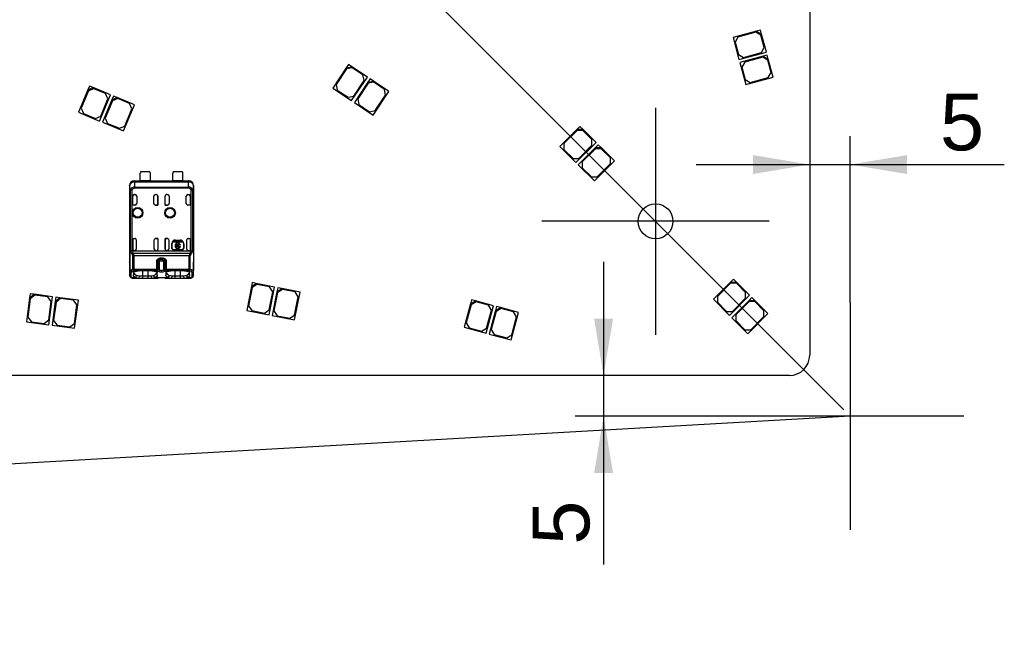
# Model space of a CAD drawing. Header units: millimetres. Extents: x 10 to 580, y 10 to 410.
# Tile 8 of 24: x 269 to 329, y 128 to 166. Entities that reach past the tile are written whole.
import ezdxf
from ezdxf.enums import TextEntityAlignment as Align
from ezdxf.lldxf.tags import DXFTag

# ---------------------------------------------------------------- set-up
doc = ezdxf.new("R2010")
doc.units = ezdxf.units.MM
doc.layers.add('Default', color=7, linetype='Continuous')
doc.layers.add('RDLED_1-4_800MM_', color=7, linetype='Continuous')
doc.styles.add('SEACAD_Arial', font='arial.ttf')
tags = doc.linetypes.add('CENTER2', pattern=[28.575, 19.05, -3.175, 3.175, -3.175]).pattern_tags.tags
tags[10:11] = [DXFTag(74, 4), DXFTag(75, 0), DXFTag(340, '0'), DXFTag(46, 0.0), DXFTag(50, 0.0), DXFTag(44, 0.0), DXFTag(45, 0.0)]
tags[8:9] = [DXFTag(74, 4), DXFTag(75, 0), DXFTag(340, '0'), DXFTag(46, 0.0), DXFTag(50, 0.0), DXFTag(44, 0.0), DXFTag(45, 0.0)]
tags[6:7] = [DXFTag(74, 4), DXFTag(75, 0), DXFTag(340, '0'), DXFTag(46, 0.0), DXFTag(50, 0.0), DXFTag(44, 0.0), DXFTag(45, 0.0)]
tags[4:5] = [DXFTag(74, 4), DXFTag(75, 0), DXFTag(340, '0'), DXFTag(46, 0.0), DXFTag(50, 0.0), DXFTag(44, 0.0), DXFTag(45, 0.0)]
doc.dimstyles.new('ISO', dxfattribs={"dimtxt": 3.5, "dimasz": 3.5, "dimexe": 1.75, "dimexo": 0, "dimgap": 0.875, "dimtad": 1, "dimlfac": 2, "dimtxsty": 'SEACAD_Arial', "dimblk1": '_SE_FILLED', "dimblk2": '_SE_FILLED', "dimsah": 1, "dimcen": 1.75, "dimadec": 0, "dimazin": 0, "dimtfac": 0.5, "dimtdec": 3, "dimtmove": 0, "dimatfit": 3, "dimfxl": 1, "dimarcsym": 0})

# ---------------------------------------------------------------- blocks, each defined once
blk = doc.blocks.new('SEANNOT_GROUP')
at = {"layer": 'Default', "color": 7, "linetype": 'CENTER2'}
for p, q in [((320, 148.302), (320, 134.302)), ((327, 141.302), (313, 141.302))]:
    blk.add_line(p, q, dxfattribs=at)
blk = doc.blocks.new('SEANNOT_GROUP1')
at = {"layer": 'Default', "color": 7, "linetype": 'CENTER2'}
blk.add_line((175.75, 285.551), (319.609, 141.693), dxfattribs=at)
blk = doc.blocks.new('SEANNOT_GROUP15')
at = {"layer": 'Default', "color": 7, "linetype": 'CENTER2'}
for p, q in [((308, 160.302), (308, 146.302)), ((315, 153.302), (301, 153.302))]:
    blk.add_line(p, q, dxfattribs=at)
blk = doc.blocks.new('SE')
at = {"layer": 'RDLED_1-4_800MM_', "color": 7, "linetype": 'Continuous'}
for p, q in [((317.5, 340.516), (317.5, 145.052)), ((314.463, 165.081), (314.222, 165.016)), ((314.529, 164.84), (314.463, 165.081)), ((314.222, 165.016), (312.774, 164.623)), ((312.774, 164.623), (313.14, 163.272)), ((313.077, 164.654), (312.901, 164.347)), ((314.187, 164.954), (313.077, 164.654)), ((314.493, 164.779), (314.187, 164.954)), ((314.222, 165.016), (314.529, 164.84)), ((314.703, 164.006), (314.493, 164.779)), ((314.829, 163.73), (314.529, 164.84)), ((312.901, 164.347), (313.11, 163.575)), ((314.527, 163.7), (314.703, 164.006)), ((313.11, 163.575), (313.417, 163.399)), ((313.14, 163.272), (314.829, 163.73)), ((314.64, 163.471), (313.193, 163.079)), ((313.417, 163.399), (314.527, 163.7)), ((314.605, 163.41), (313.495, 163.109)), ((314.912, 163.234), (314.605, 163.41)), ((314.882, 163.537), (314.64, 163.471)), ((314.64, 163.471), (314.947, 163.296)), ((314.947, 163.296), (314.882, 163.537)), ((315.248, 162.186), (314.947, 163.296)), ((288.936, 162.761), (288.104, 161.513)), ((288.95, 162.691), (288.312, 161.735)), ((289.075, 162.969), (288.936, 162.761)), ((288.936, 162.761), (289.283, 162.83)), ((289.297, 162.761), (288.95, 162.691)), ((289.283, 162.83), (289.075, 162.969)), ((290.24, 162.192), (289.283, 162.83)), ((289.962, 162.317), (289.297, 162.761)), ((313.193, 163.079), (313.559, 161.728)), ((313.495, 163.109), (313.319, 162.803)), ((313.319, 162.803), (313.528, 162.031)), ((315.121, 162.462), (314.912, 163.234)), ((289.269, 160.736), (290.24, 162.192)), ((290.032, 161.97), (289.962, 162.317)), ((290.406, 162.081), (290.267, 161.873)), ((290.614, 161.943), (290.406, 162.081)), ((313.559, 161.728), (315.248, 162.186)), ((313.835, 161.855), (314.945, 162.155)), ((314.945, 162.155), (315.121, 162.462)), ((273.111, 161.634), (273.015, 161.403)), ((273.015, 161.403), (273.342, 161.538)), ((273.369, 161.473), (273.042, 161.337)), ((273.342, 161.538), (273.111, 161.634)), ((274.405, 161.099), (273.342, 161.538)), ((274.108, 161.167), (273.369, 161.473)), ((288.104, 161.513), (289.269, 160.736)), ((288.312, 161.735), (288.381, 161.388)), ((289.394, 161.014), (290.032, 161.97)), ((290.267, 161.873), (289.435, 160.625)), ((290.281, 161.804), (289.643, 160.847)), ((290.267, 161.873), (290.614, 161.943)), ((290.628, 161.873), (290.281, 161.804)), ((291.571, 161.305), (290.614, 161.943)), ((291.294, 161.43), (290.628, 161.873)), ((291.363, 161.083), (291.294, 161.43)), ((313.528, 162.031), (313.835, 161.855)), ((273.015, 161.403), (272.442, 160.017)), ((273.042, 161.337), (272.603, 160.275)), ((273.736, 159.482), (274.405, 161.099)), ((273.804, 159.778), (274.244, 160.841)), ((274.244, 160.841), (274.108, 161.167)), ((274.589, 161.022), (274.494, 160.791)), ((274.494, 160.791), (274.82, 160.927)), ((274.848, 160.862), (274.521, 160.726)), ((274.82, 160.927), (274.589, 161.022)), ((275.883, 160.488), (274.82, 160.927)), ((275.587, 160.556), (274.848, 160.862)), ((288.381, 161.388), (289.047, 160.944)), ((289.047, 160.944), (289.394, 161.014)), ((289.643, 160.847), (289.713, 160.5)), ((290.6, 159.849), (291.571, 161.305)), ((290.725, 160.126), (291.363, 161.083)), ((272.603, 160.275), (272.739, 159.948)), ((274.494, 160.791), (273.921, 159.405)), ((274.521, 160.726), (274.082, 159.663)), ((275.215, 158.87), (275.883, 160.488)), ((275.283, 159.167), (275.722, 160.229)), ((275.722, 160.229), (275.587, 160.556)), ((289.435, 160.625), (290.6, 159.849)), ((289.713, 160.5), (290.378, 160.057)), ((272.442, 160.017), (273.736, 159.482)), ((272.739, 159.948), (273.478, 159.643)), ((273.478, 159.643), (273.804, 159.778)), ((274.082, 159.663), (274.217, 159.337)), ((290.378, 160.057), (290.725, 160.126)), ((273.921, 159.405), (275.215, 158.87)), ((274.217, 159.337), (274.956, 159.031)), ((274.956, 159.031), (275.283, 159.167)), ((303.339, 159.149), (303.162, 158.972)), ((303.516, 158.973), (303.339, 159.149)), ((303.162, 158.972), (302.103, 157.91)), ((303.162, 158.901), (302.351, 158.087)), ((303.162, 158.972), (303.516, 158.973)), ((303.516, 158.902), (303.162, 158.901)), ((304.33, 158.161), (303.516, 158.973)), ((304.083, 158.337), (303.516, 158.902)), ((302.103, 157.91), (303.095, 156.921)), ((302.351, 158.087), (302.351, 157.734)), ((303.095, 156.921), (304.33, 158.161)), ((304.295, 157.842), (303.236, 156.78)), ((303.271, 157.169), (304.083, 157.984)), ((304.083, 157.984), (304.083, 158.337)), ((304.472, 158.02), (304.295, 157.842)), ((304.295, 157.842), (304.649, 157.843)), ((304.649, 157.843), (304.472, 158.02)), ((305.463, 157.031), (304.649, 157.843)), ((302.351, 157.734), (302.918, 157.169)), ((304.296, 157.772), (303.484, 156.957)), ((304.649, 157.772), (304.296, 157.772)), ((305.216, 157.207), (304.649, 157.772)), ((305.216, 156.854), (305.216, 157.207)), ((302.918, 157.169), (303.271, 157.169)), ((303.236, 156.78), (304.228, 155.792)), ((303.484, 156.957), (303.484, 156.604)), ((303.484, 156.604), (304.051, 156.039)), ((304.228, 155.792), (305.463, 157.031)), ((304.404, 156.04), (305.216, 156.854)), ((276.24, 155.8), (276.24, 156.277)), ((276.84, 156.352), (276.265, 156.352)), ((276.865, 155.8), (276.865, 156.277)), ((278.24, 155.8), (278.24, 156.277)), ((278.84, 156.352), (278.265, 156.352)), ((278.865, 155.8), (278.865, 156.277)), ((304.051, 156.039), (304.404, 156.04)), ((275.586, 155.493), (275.577, 155.502)), ((275.577, 155.502), (275.577, 150.777)), ((275.586, 155.493), (275.589, 155.158)), ((275.877, 155.802), (276.24, 155.802)), ((275.877, 155.802), (275.877, 155.794)), ((275.877, 155.794), (275.885, 155.794)), ((275.886, 155.793), (275.885, 155.794)), ((275.886, 155.793), (275.886, 155.723)), ((275.886, 155.793), (279.219, 155.793)), ((279.219, 155.723), (275.886, 155.723)), ((275.886, 155.723), (275.888, 155.412)), ((275.889, 155.412), (279.216, 155.412)), ((276.865, 155.8), (276.24, 155.8)), ((276.865, 155.802), (278.24, 155.802)), ((278.865, 155.8), (278.24, 155.8)), ((278.865, 155.802), (279.227, 155.802)), ((279.216, 155.412), (279.219, 155.723)), ((279.22, 155.794), (279.219, 155.793)), ((279.219, 155.723), (279.219, 155.793)), ((279.22, 155.794), (279.227, 155.794)), ((279.227, 155.794), (279.227, 155.802)), ((279.515, 155.158), (279.519, 155.493)), ((279.527, 155.502), (279.519, 155.493)), ((279.527, 155.502), (279.527, 150.777)), ((275.589, 150.263), (275.589, 155.158)), ((275.592, 155.158), (275.592, 150.263)), ((275.635, 151.453), (275.635, 155.222)), ((275.724, 155.222), (275.635, 155.222)), ((275.647, 155.262), (275.642, 155.264)), ((275.724, 155.222), (275.724, 151.484)), ((275.775, 154.302), (275.775, 154.852)), ((275.775, 154.852), (275.775, 154.852)), ((275.775, 154.305), (275.775, 154.852)), ((275.875, 154.952), (275.927, 154.952)), ((279.216, 155.335), (275.889, 155.335)), ((276.027, 154.852), (276.027, 154.402)), ((277.077, 154.402), (277.077, 154.852)), ((277.177, 154.952), (277.23, 154.952)), ((277.329, 154.305), (277.329, 154.852)), ((277.33, 154.852), (277.329, 154.852)), ((277.33, 154.852), (277.33, 154.302)), ((277.775, 154.302), (277.775, 154.852)), ((277.775, 154.852), (277.775, 154.852)), ((277.775, 154.305), (277.775, 154.852)), ((277.875, 154.952), (277.927, 154.952)), ((278.027, 154.852), (278.027, 154.402)), ((279.077, 154.402), (279.077, 154.852)), ((279.177, 154.952), (279.23, 154.952)), ((279.329, 154.305), (279.329, 154.852)), ((279.33, 154.852), (279.329, 154.852)), ((279.33, 154.852), (279.33, 154.302)), ((279.463, 155.264), (279.38, 155.222)), ((279.47, 155.222), (279.38, 155.222)), ((279.38, 151.484), (279.38, 155.222)), ((279.47, 155.222), (279.47, 151.455)), ((279.513, 155.159), (279.513, 150.263)), ((279.515, 155.158), (279.515, 150.263)), ((275.775, 154.305), (275.775, 154.302)), ((275.927, 154.305), (275.775, 154.305)), ((275.927, 154.302), (275.775, 154.302)), ((275.927, 154.302), (275.927, 154.305)), ((277.177, 154.305), (277.329, 154.305)), ((277.177, 154.305), (277.177, 154.302)), ((277.33, 154.302), (277.177, 154.302)), ((277.329, 154.305), (277.33, 154.302)), ((277.775, 154.305), (277.927, 154.305)), ((277.775, 154.305), (277.775, 154.302)), ((277.927, 154.302), (277.775, 154.302)), ((277.927, 154.302), (277.927, 154.305)), ((279.177, 154.305), (279.177, 154.302)), ((279.329, 154.305), (279.177, 154.305)), ((279.33, 154.302), (279.177, 154.302)), ((279.329, 154.305), (279.33, 154.302)), ((275.775, 152.252), (275.897, 152.252)), ((275.775, 152.248), (275.775, 152.252)), ((275.775, 152.252), (275.775, 151.585)), ((275.775, 152.248), (275.901, 152.248)), ((275.775, 151.585), (275.775, 152.248)), ((275.901, 152.248), (275.897, 152.252)), ((275.997, 152.151), (275.997, 151.585)), ((277.107, 151.585), (277.107, 152.151)), ((277.204, 152.248), (277.207, 152.252)), ((277.329, 152.248), (277.204, 152.248)), ((277.207, 152.252), (277.33, 152.252)), ((277.329, 152.248), (277.33, 152.252)), ((277.329, 152.248), (277.329, 151.585)), ((277.33, 152.252), (277.33, 151.585)), ((277.775, 152.252), (277.897, 152.252)), ((277.775, 152.248), (277.775, 152.252)), ((277.775, 152.252), (277.775, 151.585)), ((277.901, 152.248), (277.775, 152.248)), ((277.775, 151.585), (277.775, 152.248)), ((277.901, 152.248), (277.897, 152.252)), ((277.997, 152.151), (277.997, 151.585)), ((278.189, 151.635), (278.189, 151.935)), ((278.202, 151.935), (278.189, 151.935)), ((278.202, 151.635), (278.202, 151.935)), ((278.304, 152.009), (278.304, 152.075)), ((278.304, 152.075), (278.798, 152.075)), ((278.518, 152.009), (278.304, 152.009)), ((278.402, 152.148), (278.702, 152.148)), ((278.402, 152.148), (278.402, 152.135)), ((278.402, 152.135), (278.702, 152.135)), ((278.518, 151.958), (278.518, 152.009)), ((278.518, 151.689), (278.518, 151.896)), ((278.798, 152.009), (278.584, 152.009)), ((278.584, 152.009), (278.584, 151.958)), ((278.584, 151.896), (278.584, 151.689)), ((278.715, 151.834), (278.651, 151.834)), ((278.651, 151.751), (278.715, 151.751)), ((278.702, 152.135), (278.702, 152.148)), ((278.798, 152.075), (278.798, 152.009)), ((278.916, 151.935), (278.902, 151.935)), ((278.902, 151.935), (278.902, 151.635)), ((278.916, 151.935), (278.916, 151.635)), ((279.107, 151.585), (279.107, 152.151)), ((279.203, 152.248), (279.207, 152.252)), ((279.203, 152.248), (279.329, 152.248)), ((279.207, 152.252), (279.33, 152.252)), ((279.329, 152.248), (279.33, 152.252)), ((279.329, 151.585), (279.329, 152.248)), ((279.33, 152.252), (279.33, 151.585)), ((275.734, 151.287), (275.635, 151.453)), ((275.733, 151.485), (275.875, 151.485)), ((275.775, 151.585), (275.775, 151.585)), ((275.782, 150.354), (275.782, 151.173)), ((275.844, 151.173), (275.782, 151.173)), ((275.806, 151.343), (279.299, 151.343)), ((279.26, 151.173), (275.844, 151.173)), ((275.844, 151.173), (275.844, 150.354)), ((275.897, 151.485), (275.875, 151.485)), ((275.897, 151.485), (277.207, 151.485)), ((275.897, 151.485), (275.897, 151.485)), ((277.23, 151.485), (277.207, 151.485)), ((277.23, 151.485), (277.875, 151.485)), ((277.329, 151.585), (277.33, 151.585)), ((277.775, 151.585), (277.775, 151.585)), ((277.897, 151.485), (277.875, 151.485)), ((277.897, 151.485), (279.207, 151.485)), ((278.189, 151.635), (278.202, 151.635)), ((278.802, 151.535), (278.302, 151.535)), ((278.302, 151.535), (278.302, 151.522)), ((278.802, 151.522), (278.302, 151.522)), ((278.518, 151.575), (278.518, 151.627)), ((278.584, 151.575), (278.518, 151.575)), ((278.584, 151.627), (278.584, 151.575)), ((278.802, 151.522), (278.802, 151.535)), ((278.902, 151.635), (278.916, 151.635)), ((279.23, 151.485), (279.207, 151.485)), ((279.207, 151.485), (279.207, 151.485)), ((279.23, 151.485), (279.371, 151.485)), ((279.26, 150.354), (279.26, 151.173)), ((279.323, 151.173), (279.26, 151.173)), ((279.371, 151.485), (279.299, 151.344)), ((279.323, 150.354), (279.323, 151.173)), ((279.329, 151.585), (279.33, 151.585)), ((279.47, 151.455), (279.37, 151.287)), ((279.371, 151.485), (279.38, 151.484)), ((275.577, 150.777), (275.582, 150.777)), ((275.582, 150.773), (275.582, 150.777)), ((275.582, 150.777), (275.582, 149.973)), ((277.26, 150.354), (277.26, 150.852)), ((277.323, 150.852), (277.26, 150.852)), ((277.429, 150.852), (277.323, 150.852)), ((277.323, 150.852), (277.323, 150.354)), ((277.429, 150.32), (277.429, 150.852)), ((277.676, 150.852), (277.429, 150.852)), ((277.481, 151.048), (277.623, 151.048)), ((277.558, 150.952), (277.496, 150.95)), ((277.567, 150.952), (277.558, 150.952)), ((277.567, 150.951), (277.608, 150.952)), ((277.623, 151.048), (277.608, 150.95)), ((277.72, 150.916), (277.608, 150.95)), ((277.782, 150.852), (277.676, 150.852)), ((277.676, 150.852), (277.676, 150.32)), ((277.844, 150.852), (277.782, 150.852)), ((277.782, 150.354), (277.782, 150.852)), ((277.844, 150.852), (277.844, 150.354)), ((279.522, 150.777), (279.522, 150.773)), ((279.522, 149.973), (279.522, 150.777)), ((279.522, 150.777), (279.527, 150.777)), ((275.589, 150.263), (275.582, 149.973)), ((275.607, 149.926), (275.582, 149.973)), ((275.589, 150.263), (275.592, 150.263)), ((275.591, 150.263), (275.67, 150.317)), ((275.669, 150.317), (275.782, 150.354)), ((275.682, 149.879), (275.689, 150.169)), ((275.689, 150.169), (275.753, 150.222)), ((275.753, 150.222), (275.844, 150.259)), ((275.782, 150.354), (275.844, 150.354)), ((275.822, 150.138), (275.821, 149.974)), ((275.821, 149.974), (275.871, 150.115)), ((275.844, 150.354), (277.26, 150.354)), ((275.844, 150.354), (275.844, 150.26)), ((277.26, 150.26), (275.844, 150.26)), ((275.981, 149.832), (276.017, 149.972)), ((276.977, 150.249), (276.127, 150.249)), ((276.177, 149.951), (276.157, 149.802)), ((276.177, 149.951), (276.377, 149.951)), ((276.377, 150.249), (276.377, 149.951)), ((276.377, 149.951), (276.727, 149.951)), ((276.377, 149.951), (276.377, 149.802)), ((276.727, 149.951), (276.727, 150.249)), ((276.727, 149.951), (276.928, 149.951)), ((276.727, 149.802), (276.727, 149.951)), ((276.948, 149.802), (276.928, 149.951)), ((277.123, 149.832), (277.087, 149.972)), ((277.234, 150.115), (277.284, 149.974)), ((277.26, 150.26), (277.26, 150.354)), ((277.26, 150.354), (277.323, 150.354)), ((277.26, 150.259), (277.347, 150.225)), ((277.284, 149.974), (277.282, 150.138)), ((277.323, 150.354), (277.429, 150.32)), ((277.675, 150.32), (277.782, 150.354)), ((277.758, 150.225), (277.844, 150.259)), ((277.782, 150.354), (277.844, 150.354)), ((277.822, 150.138), (277.821, 149.974)), ((277.821, 149.974), (277.871, 150.115)), ((277.844, 150.354), (279.26, 150.354)), ((277.844, 150.354), (277.844, 150.26)), ((279.26, 150.26), (277.844, 150.26)), ((277.981, 149.831), (278.017, 149.972)), ((278.977, 150.249), (278.127, 150.249)), ((278.177, 149.951), (278.157, 149.802)), ((278.177, 149.951), (278.377, 149.951)), ((278.377, 150.249), (278.377, 149.951)), ((278.377, 149.951), (278.377, 149.802)), ((278.377, 149.951), (278.727, 149.951)), ((278.727, 149.951), (278.727, 150.249)), ((278.727, 149.802), (278.727, 149.951)), ((278.727, 149.951), (278.928, 149.951)), ((278.948, 149.802), (278.928, 149.951)), ((279.087, 149.972), (279.123, 149.831)), ((279.234, 150.115), (279.284, 149.974)), ((279.26, 150.354), (279.323, 150.354)), ((279.26, 150.26), (279.26, 150.354)), ((279.26, 150.259), (279.352, 150.222)), ((279.284, 149.974), (279.282, 150.138)), ((279.323, 150.354), (279.436, 150.317)), ((279.352, 150.222), (279.416, 150.169)), ((279.415, 150.169), (279.422, 149.879)), ((279.435, 150.317), (279.513, 150.263)), ((279.522, 149.973), (279.497, 149.926)), ((279.513, 150.263), (279.515, 150.263)), ((279.522, 149.973), (279.515, 150.263)), ((275.702, 149.832), (275.98, 149.832)), ((275.78, 149.802), (276.157, 149.802)), ((276.157, 149.802), (276.377, 149.802)), ((276.377, 149.802), (276.727, 149.802)), ((276.727, 149.802), (276.948, 149.802)), ((276.947, 149.802), (277.342, 149.802)), ((277.124, 149.832), (277.98, 149.832)), ((277.355, 149.802), (277.342, 149.801)), ((277.763, 149.801), (277.749, 149.802)), ((277.763, 149.802), (278.157, 149.802)), ((278.157, 149.802), (278.377, 149.802)), ((278.377, 149.802), (278.727, 149.802)), ((278.727, 149.802), (278.948, 149.802)), ((278.947, 149.802), (279.324, 149.802)), ((279.124, 149.832), (279.402, 149.832)), ((283.146, 149.524), (283.097, 149.279)), ((283.097, 149.279), (283.391, 149.476)), ((283.43, 149.417), (283.136, 149.22)), ((283.391, 149.476), (283.146, 149.524)), ((284.519, 149.251), (283.391, 149.476)), ((284.215, 149.261), (283.43, 149.417)), ((312.628, 149.557), (311.568, 148.496)), ((312.628, 149.486), (311.815, 148.673)), ((312.805, 149.734), (312.628, 149.557)), ((312.628, 149.557), (312.982, 149.557)), ((312.982, 149.486), (312.628, 149.486)), ((312.982, 149.557), (312.805, 149.734)), ((313.795, 148.744), (312.982, 149.557)), ((313.547, 148.921), (312.982, 149.486)), ((269.451, 148.839), (269.419, 148.591)), ((269.419, 148.591), (269.699, 148.806)), ((269.699, 148.806), (269.451, 148.839)), ((269.742, 148.75), (269.462, 148.535)), ((270.839, 148.656), (269.699, 148.806)), ((270.535, 148.646), (269.742, 148.75)), ((283.097, 149.279), (282.804, 147.808)), ((283.136, 149.22), (282.912, 148.092)), ((284.178, 147.535), (284.519, 149.251)), ((284.187, 147.839), (284.411, 148.967)), ((284.411, 148.967), (284.215, 149.261)), ((284.666, 148.967), (284.374, 147.496)), ((284.706, 148.908), (284.481, 147.78)), ((284.715, 149.212), (284.666, 148.967)), ((284.666, 148.967), (284.96, 149.163)), ((285, 149.105), (284.706, 148.908)), ((284.96, 149.163), (284.715, 149.212)), ((286.088, 148.939), (284.96, 149.163)), ((285.784, 148.949), (285, 149.105)), ((285.747, 147.223), (286.088, 148.939)), ((285.981, 148.655), (285.784, 148.949)), ((312.557, 147.506), (313.795, 148.744)), ((313.547, 148.567), (313.547, 148.921)), ((269.419, 148.591), (269.223, 147.104)), ((269.462, 148.535), (269.311, 147.395)), ((270.75, 148.365), (270.535, 148.646)), ((270.6, 147.225), (270.75, 148.365)), ((270.611, 146.921), (270.839, 148.656)), ((271.005, 148.382), (270.809, 146.895)), ((271.048, 148.326), (270.898, 147.186)), ((271.037, 148.63), (271.005, 148.382)), ((271.005, 148.382), (271.285, 148.597)), ((271.285, 148.597), (271.037, 148.63)), ((271.328, 148.541), (271.048, 148.326)), ((272.425, 148.447), (271.285, 148.597)), ((272.122, 148.437), (271.328, 148.541)), ((272.337, 148.156), (272.122, 148.437)), ((272.187, 147.016), (272.337, 148.156)), ((272.197, 146.712), (272.425, 148.447)), ((282.912, 148.092), (283.108, 147.798)), ((285.756, 147.527), (285.981, 148.655)), ((296.593, 148.22), (296.205, 146.772)), ((296.628, 148.159), (296.331, 147.048)), ((296.658, 148.462), (296.593, 148.22)), ((296.593, 148.22), (296.899, 148.397)), ((296.934, 148.336), (296.628, 148.159)), ((296.899, 148.397), (296.658, 148.462)), ((298.01, 148.1), (296.899, 148.397)), ((297.707, 148.129), (296.934, 148.336)), ((297.557, 146.409), (298.01, 148.1)), ((297.884, 147.823), (297.707, 148.129)), ((311.568, 148.496), (312.557, 147.506)), ((311.815, 148.673), (311.815, 148.32)), ((311.815, 148.32), (312.381, 147.754)), ((313.76, 148.426), (312.699, 147.365)), ((312.734, 147.754), (313.547, 148.567)), ((313.76, 148.355), (312.946, 147.542)), ((313.936, 148.602), (313.76, 148.426)), ((313.76, 148.426), (314.113, 148.426)), ((314.113, 148.355), (313.76, 148.355)), ((314.113, 148.426), (313.936, 148.602)), ((314.926, 147.612), (314.113, 148.426)), ((314.679, 147.789), (314.113, 148.355)), ((282.804, 147.808), (284.178, 147.535)), ((283.108, 147.798), (283.893, 147.642)), ((283.893, 147.642), (284.187, 147.839)), ((284.374, 147.496), (285.747, 147.223)), ((284.481, 147.78), (284.678, 147.486)), ((284.678, 147.486), (285.462, 147.33)), ((285.462, 147.33), (285.756, 147.527)), ((297.586, 146.712), (297.884, 147.823)), ((298.138, 147.806), (297.75, 146.357)), ((298.174, 147.745), (297.876, 146.634)), ((298.203, 148.048), (298.138, 147.806)), ((298.138, 147.806), (298.445, 147.983)), ((298.48, 147.922), (298.174, 147.745)), ((298.445, 147.983), (298.203, 148.048)), ((299.555, 147.685), (298.445, 147.983)), ((299.253, 147.715), (298.48, 147.922)), ((299.103, 145.995), (299.555, 147.685)), ((299.429, 147.409), (299.253, 147.715)), ((312.381, 147.754), (312.734, 147.754)), ((312.946, 147.542), (312.946, 147.188)), ((313.689, 146.375), (314.926, 147.612)), ((314.679, 147.436), (314.679, 147.789)), ((269.223, 147.104), (270.611, 146.921)), ((269.311, 147.395), (269.527, 147.114)), ((269.527, 147.114), (270.32, 147.01)), ((270.32, 147.01), (270.6, 147.225)), ((270.809, 146.895), (272.197, 146.712)), ((270.898, 147.186), (271.113, 146.905)), ((271.113, 146.905), (271.906, 146.801)), ((271.906, 146.801), (272.187, 147.016)), ((296.331, 147.048), (296.507, 146.742)), ((299.132, 146.298), (299.429, 147.409)), ((312.699, 147.365), (313.689, 146.375)), ((312.946, 147.188), (313.512, 146.622)), ((313.866, 146.622), (314.679, 147.436)), ((296.205, 146.772), (297.557, 146.409)), ((296.507, 146.742), (297.28, 146.535)), ((297.28, 146.535), (297.586, 146.712)), ((297.75, 146.357), (299.103, 145.995)), ((297.876, 146.634), (298.053, 146.328)), ((298.053, 146.328), (298.826, 146.121)), ((298.826, 146.121), (299.132, 146.298)), ((313.512, 146.622), (313.866, 146.622)), ((316.25, 143.802), (120.785, 143.802))]:
    blk.add_line(p, q, dxfattribs=at)
for centre, radius in [((276.077, 153.827), 0.328), ((278.077, 153.827), 0.328), ((308, 153.302), 1.075), ((276.077, 153.827), 0.293), ((276.077, 153.827), 0.276), ((276.077, 153.827), 0.275), ((278.077, 153.827), 0.293), ((278.077, 153.827), 0.276), ((278.077, 153.827), 0.275)]:
    blk.add_circle(centre, radius, dxfattribs=at)
for centre, radius, start, end in [((320, 141.302), 200.5, 91.0784, 178.9216), ((276.365, 156.277), 0.125, 143.1301, 180), ((276.74, 156.277), 0.125, 0, 36.8699), ((278.365, 156.277), 0.125, 143.1301, 180), ((278.74, 156.277), 0.125, 0, 36.8699), ((275.886, 155.493), 0.3, 90.00436, 179.99716), ((275.898, 155.116), 0.296, 91.86147, 149.91886), ((267.978, 155.353), 7.911, 359.8734, 0.42827), ((279.21, 155.122), 0.29, 29.45704, 88.83991), ((287.106, 155.353), 7.89, 179.57051, 180.12682), ((279.219, 155.493), 0.3, 0.00397, 89.99564), ((275.741, 155.225), 0.107, 158.68404, 182.13049), ((276.168, 156.172), 1.049, 240.17164, 244.94168), ((275.902, 155.141), 0.195, 93.79031, 155.51519), ((275.927, 154.852), 0.1, 0, 90), ((277.177, 154.852), 0.1, 90, 180), ((277.927, 154.852), 0.1, 0, 90), ((279.177, 154.852), 0.1, 90, 180), ((279.203, 155.141), 0.195, 24.43831, 86.25848), ((279.363, 155.226), 0.107, 357.55091, 21.03644), ((278.402, 151.935), 0.213, 90, 180), ((278.402, 151.935), 0.2, 90, 180), ((278.551, 151.792), 0.169, 101.32726, 258.67274), ((278.551, 151.792), 0.108, 107.78466, 252.21534), ((278.551, 151.792), 0.169, 14.20419, 78.67274), ((278.551, 151.792), 0.108, 22.43198, 72.21534), ((278.551, 151.792), 0.108, 287.78466, 337.56802), ((278.551, 151.792), 0.169, 281.32726, 345.79581), ((278.702, 151.935), 0.213, 0, 90), ((278.702, 151.935), 0.2, 0, 90), ((275.748, 151.272), 0.214, 96.32822, 121.97268), ((276.382, 151.728), 0.693, 200.51329, 213.67464), ((275.598, 151.163), 0.184, 3.14597, 42.1839), ((275.43, 151.168), 0.415, 0.69709, 24.96938), ((278.302, 151.635), 0.113, 180, 270), ((278.302, 151.635), 0.1, 180, 270), ((278.802, 151.635), 0.1, 270, 0), ((278.802, 151.635), 0.113, 270, 360), ((279.676, 151.168), 0.416, 155.06902, 179.2656), ((279.208, 151.156), 0.208, 38.87851, 64.10679), ((279.506, 151.164), 0.183, 137.87364, 177.00026), ((279.296, 151.071), 0.422, 65.66214, 78.47036), ((280.328, 151.429), 2.872, 187.62784, 189.61233), ((275.68, 149.976), 0.0975, 182.00873, 271.51606), ((275.695, 150.273), 0.103, 185.1634, 266.88604), ((275.691, 149.914), 0.0836, 179.28498, 278.18259), ((275.793, 150.343), 0.127, 191.88254, 251.24892), ((275.905, 150.368), 0.124, 186.74494, 240.75449), ((276.172, 150.522), 0.572, 254.23198, 270.50915), ((276.943, 150.447), 0.497, 268.26756, 287.03363), ((277.199, 150.368), 0.124, 299.25251, 353.24193), ((277.304, 150.346), 0.128, 289.63873, 348.03354), ((277.552, 150.738), 0.552, 248.14821, 291.85186), ((277.801, 150.346), 0.128, 191.96597, 250.36144), ((277.905, 150.368), 0.124, 186.75634, 240.75078), ((278.172, 150.522), 0.572, 254.23194, 270.50873), ((278.943, 150.448), 0.498, 268.27795, 287.01555), ((279.199, 150.368), 0.124, 299.24361, 353.25792), ((279.306, 150.348), 0.133, 290.27129, 346.61304), ((279.414, 149.915), 0.0838, 261.87075, 7.54249), ((279.41, 150.273), 0.103, 273.11402, 354.83715), ((279.425, 149.976), 0.0975, 268.48459, 357.9947), ((276.13, 150.177), 0.376, 246.47616, 274.09587), ((276.974, 150.177), 0.377, 265.94293, 293.51784), ((278.13, 150.177), 0.376, 246.4965, 274.08973), ((278.974, 150.178), 0.377, 265.95623, 293.5038), ((316.25, 145.052), 1.25, 270, 0)]:
    blk.add_arc(centre, radius, start, end, dxfattribs=at)
for centre, major_axis, ratio, start_param, end_param in [((275.877, 155.501), (0.212, -0.212), 0.999924, 2.356207, 3.926956), ((275.886, 155.493), (0.3, 0.003), 0.766027, 1.562157, 3.128038), ((279.219, 155.493), (0.3, -0.003), 0.766027, 0.013567, 1.579437), ((279.227, 155.501), (-0.212, -0.212), 0.999924, 2.35623, 3.926978), ((275.875, 154.852), (0.1, 0), 0.999994, 1.570796, 3.141593), ((275.875, 154.852), (0.1, 0), 0.999994, 1.57081, 3.141593), ((277.229, 154.852), (-0.1, 0), 0.999994, 3.141593, 4.712389), ((277.23, 154.852), (-0.1, 0), 0.999994, 3.141593, 4.712389), ((277.875, 154.852), (0.1, 0), 0.999994, 1.570796, 3.141593), ((277.875, 154.852), (0.1, 0), 0.999994, 1.570796, 3.141593), ((279.229, 154.852), (-0.1, 0), 0.999994, 3.141593, 4.712375), ((279.23, 154.852), (-0.1, 0), 0.999994, 3.141593, 4.712389), ((275.927, 154.405), (0, 0.1), 0.999848, 3.141593, 4.712389), ((275.927, 154.402), (0, 0.1), 0.999848, 3.141593, 4.712389), ((277.177, 154.405), (0, 0.1), 0.999848, 1.570796, 3.141593), ((277.177, 154.402), (0, 0.1), 0.999848, 1.570796, 3.141593), ((277.927, 154.405), (0, 0.1), 0.999848, 3.141593, 4.712389), ((277.927, 154.402), (0, 0.1), 0.999848, 3.141593, 4.712389), ((279.177, 154.405), (0, 0.1), 0.999848, 1.570796, 3.141593), ((279.177, 154.402), (0, 0.1), 0.999848, 1.570796, 3.141593), ((275.897, 152.151), (0.0707, -0.0707), 0.999695, 0.785246, 2.356347), ((275.901, 152.148), (0.0707, -0.0707), 0.999695, 1.570796, 2.356347), ((277.207, 152.151), (-0.0707, -0.0707), 0.999695, 3.926838, 5.497939), ((277.204, 152.148), (-0.0707, -0.0707), 0.999695, 3.926838, 4.712389), ((277.897, 152.151), (0.0707, -0.0707), 0.999695, 0.785246, 2.356347), ((277.901, 152.148), (0.0707, -0.0707), 0.999695, 1.570796, 2.356347), ((279.207, 152.151), (-0.0707, -0.0707), 0.999695, 3.926839, 5.497939), ((279.204, 152.148), (-0.0707, -0.0707), 0.999695, 3.932239, 4.712389), ((275.875, 151.585), (0.1, 0), 0.999994, 3.141593, 4.712389), ((275.875, 151.585), (0.1, 0), 0.999994, 3.141593, 4.712389), ((275.897, 151.585), (0.1, 0), 0.999848, 4.712389, 6.283185), ((277.207, 151.585), (-0.1, 0), 0.999848, 0, 1.570796), ((277.229, 151.585), (-0.1, 0), 0.999994, 1.570796, 3.141593), ((277.23, 151.585), (-0.1, 0), 0.999994, 1.570796, 3.141593), ((277.875, 151.585), (0.1, 0), 0.999994, 3.141593, 4.712389), ((277.875, 151.585), (0.1, 0), 0.999994, 3.141593, 4.712389), ((277.897, 151.585), (0.1, 0), 0.999848, 4.712389, 6.283185), ((279.207, 151.585), (-0.1, 0), 0.999848, 0, 1.570796), ((279.229, 151.585), (-0.1, 0), 0.999994, 1.570796, 3.141593), ((279.23, 151.585), (-0.1, 0), 0.999994, 1.570796, 3.141593), ((275.877, 150.777), (0.3, 0), 0.999962, 3.141593, 3.453003), ((277.511, 150.852), (0, -0.1), 0.821429, 3.324108, 4.712389), ((277.593, 150.852), (0, 0.1), 0.821429, 4.712389, 6.100671), ((275.689, 150.263), (0.1, -0.0024), 0.939661, 3.166998, 4.734916), ((279.415, 150.263), (0.1, 0.0024), 0.939661, 4.689874, 6.25773), ((276.132, 149.877), (0.45, 0), 0.34204, 3.132956, 3.443003), ((278.971, 149.878), (-0.451, 0), 0.342128, 2.840923, 3.150345)]:
    blk.add_ellipse(centre, major_axis=major_axis, ratio=ratio, start_param=start_param, end_param=end_param, dxfattribs=at)
for points, degree, knots in [([(275.589, 155.158), (275.589, 155.165), (275.59, 155.179), (275.592, 155.198), (275.596, 155.215), (275.604, 155.232), (275.617, 155.25), (275.633, 155.259), (275.642, 155.264)], 3, [0, 0, 0, 0, 0.122213, 0.238697, 0.352336, 0.466228, 0.688748, 1, 1, 1, 1]), ([(275.635, 155.222), (275.629, 155.22), (275.618, 155.219), (275.607, 155.21), (275.599, 155.198), (275.594, 155.18), (275.592, 155.165), (275.592, 155.158)], 3, [0, 0, 0, 0, 0.264912, 0.488067, 0.676456, 0.841557, 1, 1, 1, 1]), ([(279.463, 155.264), (279.47, 155.26), (279.482, 155.253), (279.495, 155.24), (279.506, 155.224), (279.514, 155.197), (279.515, 155.171), (279.515, 155.158)], 3, [0, 0, 0, 0, 0.233305, 0.418726, 0.557587, 0.771407, 1, 1, 1, 1]), ([(279.513, 155.159), (279.512, 155.165), (279.511, 155.175), (279.508, 155.188), (279.504, 155.199), (279.499, 155.208), (279.491, 155.215), (279.482, 155.22), (279.474, 155.221), (279.47, 155.222)], 3, [0, 0, 0, 0, 0.112815, 0.226906, 0.348689, 0.483486, 0.635254, 0.806782, 1, 1, 1, 1]), ([(277.26, 150.852), (277.267, 150.925), (277.327, 150.979), (277.356, 151.003), (277.396, 151.022), (277.434, 151.039), (277.481, 151.048)], 2, [0, 0, 0, 0.5, 0.5, 0.75, 0.75, 1, 1, 1]), ([(277.496, 150.95), (277.484, 150.948), (277.459, 150.944), (277.423, 150.933), (277.39, 150.919), (277.362, 150.904), (277.342, 150.888), (277.328, 150.871), (277.325, 150.857), (277.323, 150.852)], 3, [0, 0, 0, 0, 0.180622, 0.363866, 0.549849, 0.69593, 0.816556, 0.915955, 1, 1, 1, 1]), ([(277.623, 151.048), (277.718, 151.03), (277.778, 150.978), (277.807, 150.952), (277.824, 150.92), (277.841, 150.888), (277.844, 150.852)], 2, [0, 0, 0, 0.5, 0.5, 0.75, 0.75, 1, 1, 1]), ([(277.782, 150.852), (277.781, 150.855), (277.78, 150.863), (277.774, 150.875), (277.764, 150.887), (277.746, 150.902), (277.729, 150.911), (277.72, 150.916)], 3, [0, 0, 0, 0, 0.116292, 0.245911, 0.39736, 0.643352, 1, 1, 1, 1]), ([(275.822, 150.138), (275.826, 150.184), (275.913, 150.217), (276, 150.249), (276.127, 150.249)], 2, [0, 0, 0, 0.5, 0.5, 1, 1, 1]), ([(275.871, 150.115), (275.871, 150.108), (275.872, 150.095), (275.88, 150.075), (275.892, 150.056), (275.914, 150.032), (275.951, 150.004), (275.995, 149.983), (276.016, 149.972)], 3, [0, 0, 0, 0, 0.131621, 0.259651, 0.384099, 0.504973, 0.752584, 1, 1, 1, 1]), ([(276.977, 150.249), (277.1, 150.249), (277.191, 150.217), (277.282, 150.185), (277.282, 150.138)], 2, [0, 0, 0, 0.5, 0.5, 1, 1, 1]), ([(277.088, 149.972), (277.099, 149.977), (277.121, 149.988), (277.151, 150.005), (277.178, 150.024), (277.201, 150.044), (277.219, 150.066), (277.232, 150.09), (277.233, 150.106), (277.233, 150.115)], 3, [0, 0, 0, 0, 0.119189, 0.246257, 0.381214, 0.524065, 0.674813, 0.833459, 1, 1, 1, 1]), ([(277.429, 150.32), (277.434, 150.315), (277.445, 150.307), (277.465, 150.296), (277.487, 150.289), (277.512, 150.283), (277.538, 150.281), (277.564, 150.281), (277.591, 150.283), (277.616, 150.289), (277.639, 150.296), (277.66, 150.307), (277.67, 150.315), (277.675, 150.32)], 3, [0, 0, 0, 0, 0.095482, 0.187791, 0.277611, 0.365684, 0.452798, 0.539767, 0.627407, 0.716518, 0.80786, 0.90214, 1, 1, 1, 1]), ([(277.822, 150.138), (277.826, 150.184), (277.913, 150.217), (278, 150.249), (278.127, 150.249)], 2, [0, 0, 0, 0.5, 0.5, 1, 1, 1]), ([(277.871, 150.115), (277.871, 150.108), (277.872, 150.095), (277.88, 150.075), (277.892, 150.056), (277.914, 150.032), (277.951, 150.004), (277.995, 149.983), (278.016, 149.972)], 3, [0, 0, 0, 0, 0.131621, 0.259651, 0.384099, 0.504973, 0.752584, 1, 1, 1, 1]), ([(278.977, 150.249), (279.1, 150.249), (279.191, 150.217), (279.282, 150.185), (279.282, 150.138)], 2, [0, 0, 0, 0.5, 0.5, 1, 1, 1]), ([(279.088, 149.972), (279.099, 149.977), (279.121, 149.988), (279.151, 150.005), (279.178, 150.024), (279.201, 150.044), (279.219, 150.066), (279.232, 150.09), (279.233, 150.106), (279.233, 150.115)], 3, [0, 0, 0, 0, 0.119171, 0.246227, 0.381178, 0.524029, 0.674783, 0.833441, 1, 1, 1, 1]), ([(279.283, 149.973), (279.284, 149.934), (279.241, 149.896), (279.2, 149.859), (279.124, 149.832)], 2, [0, 0, 0, 0.500227, 0.500227, 1, 1, 1]), ([(275.702, 149.832), (275.706, 149.828), (275.713, 149.819), (275.726, 149.811), (275.742, 149.805), (275.759, 149.802), (275.773, 149.802), (275.78, 149.802)], 3, [0, 0, 0, 0, 0.206395, 0.408543, 0.607471, 0.804252, 1, 1, 1, 1]), ([(279.324, 149.802), (279.333, 149.802), (279.35, 149.802), (279.371, 149.808), (279.389, 149.817), (279.398, 149.827), (279.402, 149.832)], 3, [0, 0, 0, 0, 0.244606, 0.491396, 0.742515, 1, 1, 1, 1])]:
    blk.add_open_spline(points, degree=degree, knots=knots, dxfattribs=at)
blk.add_rational_spline([(275.806, 151.343), (275.777, 151.33), (275.751, 151.31), (275.734, 151.287)], [1.05939443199, 0.980194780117, 0.980201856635, 1.05941566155], degree=3, dxfattribs=at)
for points in [[(275.98, 149.832), (275.821, 149.89), (275.821, 149.974)], [(277.283, 149.973), (277.284, 149.89), (277.124, 149.832)], [(277.98, 149.832), (277.821, 149.89), (277.821, 149.974)]]:
    blk.add_open_spline(points, degree=2, dxfattribs=at)
blk = doc.blocks.new('DMBLK1')
at = {"layer": 'Default', "linetype": 'Continuous'}
for points in [[(314, 157.382), (314, 156.215), (317.5, 156.799)], [(323.5, 157.382), (320, 156.799), (323.5, 156.215)]]:
    blk.add_hatch(color=7, dxfattribs=at).paths.add_polyline_path(points)
at = {"layer": 'Default', "color": 7, "linetype": 'Continuous'}
for p, q in [((320, 148.302), (320, 158.549)), ((310.5, 156.799), (329.496, 156.799))]:
    blk.add_line(p, q, dxfattribs=at)
at = {"layer": 'Default', "color": 7, "linetype": 'Continuous', "style": 'SEACAD_Arial'}
blk.add_text('5', height=3.5, dxfattribs=at).set_placement((325.532, 161.174), align=Align.TOP_LEFT)
blk = doc.blocks.new('_SE_FILLED')
at = {"color": 0}
blk.add_line((0, 0), (-1, 0), dxfattribs=at)
blk.add_solid([(0, 0), (-1, -0.1665), (-1, 0.1665), (0, 0)], dxfattribs=at)
blk = doc.blocks.new('DMBLK2')
at = {"layer": 'Default', "linetype": 'Continuous'}
for points in [[(304.213, 147.302), (304.797, 143.802), (305.38, 147.302)], [(304.213, 137.802), (305.38, 137.802), (304.797, 141.302)]]:
    blk.add_hatch(color=7, dxfattribs=at).paths.add_polyline_path(points)
at = {"layer": 'Default', "color": 7, "linetype": 'Continuous'}
for p, q in [((304.797, 150.802), (304.797, 132.147)), ((313, 141.302), (303.047, 141.302))]:
    blk.add_line(p, q, dxfattribs=at)
at = {"layer": 'Default', "color": 7, "linetype": 'Continuous', "style": 'SEACAD_Arial'}
blk.add_text('5', height=3.5, rotation=90, dxfattribs=at).set_placement((300.422, 133.372), align=Align.TOP_LEFT)
blk = doc.blocks.new('DMBLK3')
at = {"layer": 'Default', "linetype": 'Continuous'}
blk.add_hatch(color=7, dxfattribs=at).paths.add_polyline_path([(123.355, 129.467), (123.288, 130.631), (119.827, 129.849)])
at = {"layer": 'Default', "color": 7, "linetype": 'Continuous'}
blk.add_line((320, 141.302), (119.827, 129.849), dxfattribs=at)
blk.add_arc((320, 141.302), 200.5, 178.9216, 183.7746, dxfattribs=at)
at = {"layer": 'Default', "color": 7, "linetype": 'Continuous', "style": 'SEACAD_Arial'}
for s, p in [('(D=802mm)', (199.657, 138.798)), ('401', (189.007, 138.189)), ('R', (183.416, 137.869))]:
    blk.add_text(s, height=3.5, rotation=3.27451, dxfattribs=at).set_placement(p, align=Align.TOP_LEFT)

msp = doc.modelspace()

# ---------------------------------------------------------------- block references
at = {"layer": 'Default'}
for name in ['SE', 'SEANNOT_GROUP1', 'SEANNOT_GROUP15', 'SEANNOT_GROUP']:
    msp.add_blockref(name, (0, 0), dxfattribs=at)

# ---------------------------------------------------------------- dimensions: what is measured, and where the dimension line sits
at = {"layer": 'Default', "color": 7, "linetype": 'Continuous'}
dim = msp.add_linear_dim(base=(319.9998, 156.7988), p1=(317.4998, 145.0515), p2=(319.9998, 141.3015), text='\\A1;<>', dimstyle='ISO', dxfattribs=at)
dim.commit()
dim.dimension.update_dxf_attribs({"geometry": 'DMBLK1', "text_midpoint": (324.3068, 156.7988), "dimtype": 160})
dim = msp.add_linear_dim(base=(304.7967, 141.3015), p1=(316.2498, 143.8015), p2=(319.9998, 141.3015), angle=90, text='\\A1;<>', dimstyle='ISO', dxfattribs=at)
dim.commit()
dim.dimension.update_dxf_attribs({"geometry": 'DMBLK2', "text_midpoint": (304.7967, 137.3357), "dimtype": 160})
dim = msp.add_radius_dim(center=(319.9998, 141.3015), mpoint=(119.8271, 129.849), text='\\A1;<> (D=802mm)', dimstyle='ISO', override={"dimtolj": 1}, dxfattribs=at)
dim.commit()
dim.dimension.update_dxf_attribs({"geometry": 'DMBLK3', "text_midpoint": (204.8142, 134.7114), "dimtype": 164})

doc.saveas('drawing.dxf')
